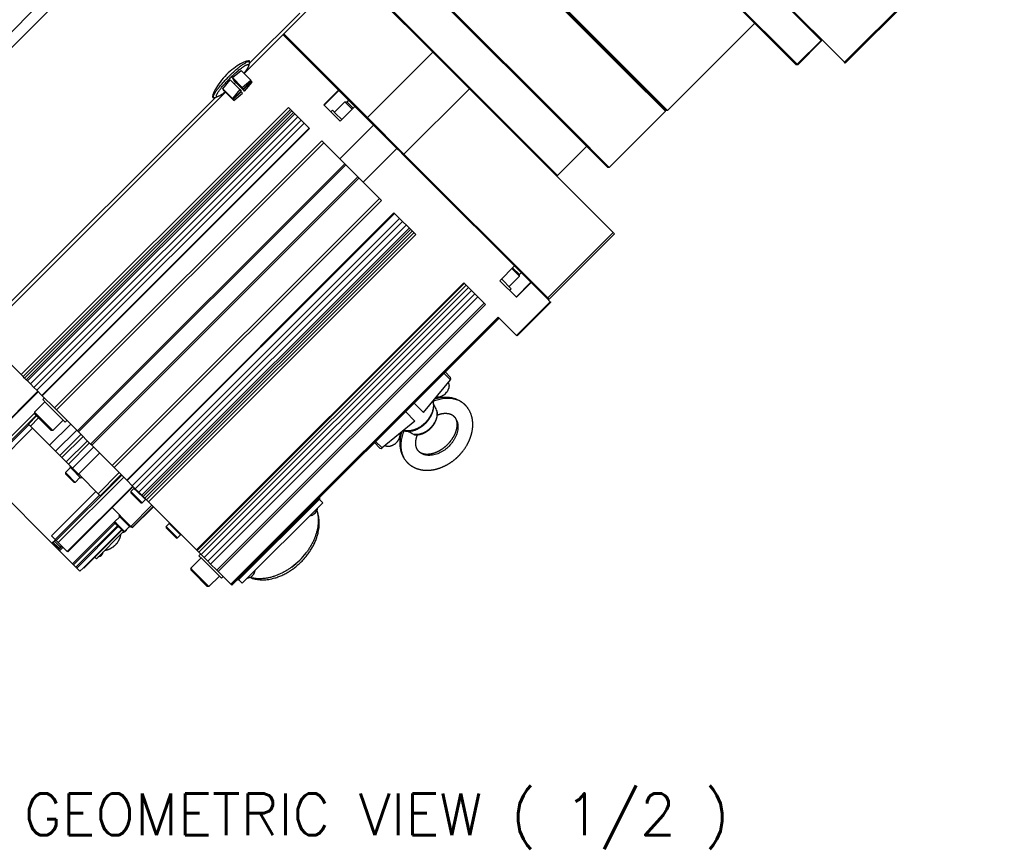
# Model space of a CAD drawing. Header units: inches. Extents: x 0 to 2382, y 0 to 1682.
# Tile 16 of 18: x 1821 to 2068, y 1187 to 1395. Entities that reach past the tile are written whole.
import ezdxf

# ---------------------------------------------------------------- set-up
doc = ezdxf.new("R2010")
doc.units = ezdxf.units.IN
doc.layers.add('ATA-TEXT', color=7, linetype='Continuous')
doc.layers.add('Layer0000', color=7, linetype='Continuous', lineweight=25)
doc.styles.add('STANDARData_A2', font='simplex.shx')

msp = doc.modelspace()

# ---------------------------------------------------------------- linework, layer by layer
at = {"layer": 'Layer0000', "color": 7, "linetype": 'Continuous', "lineweight": 25}
for p, q in [((1747.6216607, 1320.4276544), (1877.7293084, 1450.5353021)), ((1749.6216607, 1318.4276544), (1879.7293084, 1448.5353021)), ((1927.504065, 1427.6306033), (1973.8219307, 1381.3127377)), ((1927.8576183, 1427.6306033), (1983.5005644, 1371.9876572)), ((1983.8541179, 1371.9876571), (1928.2111717, 1427.6306033)), ((2022.4550318, 1389.6017322), (1985.788669, 1426.2680951)), ((1986.1332568, 1426.2770606), (2028.3107916, 1384.0995258)), ((2028.3107916, 1384.0995258), (2068.2623248, 1424.051059)), ((2028.5231236, 1383.8871938), (2068.4746568, 1423.838727)), ((1911.345425, 1415.1514187), (1959.3793247, 1367.1175191)), ((1911.5222017, 1415.3281954), (1959.6797951, 1367.1706021)), ((1924.8440539, 1386.662126), (1903.8500931, 1407.6560868)), ((1948.3499647, 1363.5097807), (1904.0268758, 1407.8328695)), ((2016.4446242, 1383.5913246), (1996.3962646, 1403.6396843)), ((2016.0963627, 1383.5860327), (1998.4887005, 1401.193695)), ((1877.4452435, 1381.2512372), (1893.9803647, 1397.7863584)), ((1878.7358563, 1383.8121422), (1891.4194597, 1396.4957456)), ((2005.774428, 1393.9079675), (1983.8541178, 1371.9876572)), ((1908.3100889, 1369.9620723), (1887.2330838, 1391.0390774)), ((1908.4038213, 1370.2218933), (1887.4098605, 1391.2158541)), ((2016.4446242, 1383.5913246), (2022.4550318, 1389.6017322)), ((2022.5682141, 1389.48855), (2016.5578065, 1383.4781423)), ((2022.4550318, 1389.6017322), (2022.4603237, 1389.9499938)), ((2022.5682141, 1389.4885499), (2022.4550318, 1389.6017322)), ((2022.5682141, 1389.4885502), (2022.5682141, 1389.842104)), ((1924.8440539, 1386.662126), (1908.4038213, 1370.2218933)), ((1934.0490038, 1377.4571761), (1924.8440539, 1386.662126)), ((1878.4929102, 1384.5057443), (1878.7393919, 1384.2592627)), ((1878.7598231, 1383.8943091), (1878.5487193, 1383.17057)), ((2016.0963627, 1383.5860327), (2016.4446242, 1383.5913246)), ((2016.2042531, 1383.4781423), (2016.0963627, 1383.5860327)), ((2016.5578058, 1383.4781423), (2016.2042529, 1383.4781423)), ((2016.5578065, 1383.4781423), (2016.4446242, 1383.5913246)), ((2028.5231236, 1383.8871938), (2028.3107916, 1384.0995258)), ((1874.5001913, 1380.2416497), (1876.6694357, 1382.0270451)), ((1879.1138396, 1379.5826412), (1876.6694357, 1382.0270451)), ((1973.8219307, 1381.3127377), (1983.3237879, 1371.8108805)), ((1872.0527411, 1377.4559804), (1873.9319827, 1379.6790572)), ((1873.9319827, 1379.6790572), (1876.3763867, 1377.2346532)), ((1876.9445952, 1377.7972458), (1874.5001913, 1380.2416497)), ((1874.7752961, 1379.8264529), (1874.5001913, 1380.2416497)), ((1874.7752961, 1379.8264529), (1877.2197, 1377.382049)), ((1874.8457942, 1379.7200548), (1874.8638333, 1379.7379157)), ((1877.2901982, 1377.2756509), (1874.8457942, 1379.7200548)), ((1875.120899, 1379.3048581), (1874.8457942, 1379.7200548)), ((1875.0254442, 1378.7388461), (1874.9483235, 1378.6627164)), ((1875.120899, 1379.3048581), (1877.5653029, 1376.8604541)), ((1876.9445952, 1377.7972458), (1879.1138396, 1379.5826412)), ((1877.2197, 1377.382049), (1879.243943, 1379.386285)), ((1877.2901982, 1377.2756509), (1879.3144411, 1379.279887)), ((1877.5653029, 1376.8604541), (1879.4445445, 1379.0835308)), ((1879.243943, 1379.386285), (1879.1138396, 1379.5826412)), ((1879.3144411, 1379.279887), (1879.2259039, 1379.3684242)), ((1879.4445445, 1379.0835308), (1879.3144411, 1379.279887)), ((1781.7681073, 1285.574101), (1872.7671612, 1376.5731549)), ((1874.4971451, 1375.0115765), (1872.0527411, 1377.4559804)), ((1872.1828445, 1377.2596243), (1872.0527411, 1377.4559804)), ((1874.6272484, 1374.8152204), (1872.1828445, 1377.2596243)), ((1872.2533427, 1377.1532262), (1872.2713818, 1377.171087)), ((1872.2533427, 1377.1532262), (1874.6977466, 1374.7088223)), ((1872.3834461, 1376.9568701), (1872.2533427, 1377.1532262)), ((1872.3834461, 1376.9568701), (1874.82785, 1374.5124662)), ((1876.3763867, 1377.2346532), (1874.4971451, 1375.0115765)), ((1874.6272484, 1374.8152204), (1876.6514914, 1376.8194564)), ((1874.6977466, 1374.7088223), (1876.7219896, 1376.7130583)), ((1874.82785, 1374.5124662), (1876.9970944, 1376.2978615)), ((1876.3763867, 1377.2346532), (1876.6514914, 1376.8194564)), ((1876.6334523, 1376.8015956), (1876.7219896, 1376.7130583)), ((1876.7219896, 1376.7130583), (1876.9970944, 1376.2978615)), ((1877.2197, 1377.382049), (1876.9445952, 1377.7972458)), ((1877.5653029, 1376.8604541), (1877.2901982, 1377.2756509)), ((1901.168477, 1377.1036842), (1897.4561664, 1373.3913736)), ((1901.2293207, 1377.0428405), (1897.5170101, 1373.3305299)), ((1917.6087711, 1361.0169435), (1934.0490038, 1377.4571761)), ((1970.2137565, 1341.2924234), (1934.0490038, 1377.4571761)), ((1770.5263594, 1275.6026454), (1870.2062562, 1375.2825422)), ((1869.5127168, 1375.5254256), (1869.7591357, 1375.2790066)), ((1870.1240894, 1375.2585754), (1870.8478285, 1375.4696792)), ((1874.4971451, 1375.0115765), (1874.6272484, 1374.8152204)), ((1874.6977466, 1374.7088223), (1874.82785, 1374.5124662)), ((1897.4561664, 1373.3913736), (1901.5587115, 1369.2888285)), ((1902.7669181, 1374.1440625), (1900.1594619, 1371.5366063)), ((1903.4232088, 1373.4877718), (1902.7669181, 1374.1440625)), ((1902.7669182, 1374.1440625), (1903.2088698, 1374.1440625)), ((1903.8020457, 1373.5508767), (1903.2088599, 1374.1440625)), ((1903.7046595, 1374.5675017), (1903.2450401, 1374.1078823)), ((1904.5904318, 1372.3205489), (1903.4232088, 1373.4877718)), ((1904.8114026, 1372.5415197), (1903.8020457, 1373.5508767)), ((1821.3746392, 1305.5766708), (1888.5497835, 1372.751815)), ((1889.0497564, 1372.251842), (1821.8746122, 1305.0766978)), ((1889.4460126, 1371.8555858), (1822.2708684, 1304.6804416)), ((1889.863015, 1371.4385835), (1822.6878708, 1304.2634393)), ((1890.1740659, 1371.1275326), (1822.9989217, 1303.9523884)), ((1888.5497835, 1372.751815), (1893.8877478, 1367.4138507)), ((1899.6291318, 1372.0669364), (1899.2048677, 1371.6426723)), ((1900.4368742, 1371.2591939), (1899.6291318, 1372.0669364)), ((1901.9829755, 1369.7130926), (1900.4368742, 1371.2591939)), ((1901.5587115, 1369.2888285), (1905.2710221, 1373.0011391)), ((1983.3237879, 1371.8108805), (1969.1816523, 1357.6687449)), ((1983.3237879, 1371.8108806), (1983.3237879, 1372.164434)), ((1983.8541179, 1371.9876572), (1983.5005643, 1371.9876572)), ((1890.9077303, 1370.3938681), (1823.7325861, 1303.2187239)), ((1891.7820839, 1369.5195146), (1824.6069397, 1302.3443703)), ((1892.5157484, 1368.7858501), (1825.3406041, 1301.6107059)), ((1908.3100889, 1369.9620723), (1908.4038213, 1370.2218933)), ((1909.1915773, 1369.0805839), (1908.3100889, 1369.9620723)), ((1917.6087711, 1361.0169435), (1908.4038213, 1370.2218933)), ((1909.1915773, 1369.0805839), (1909.984057, 1368.2881042)), ((1893.78678, 1367.5148185), (1826.6116358, 1300.3396742)), ((1893.8877478, 1367.4138507), (1826.7126036, 1300.2387064)), ((1901.4987756, 1359.8028228), (1909.984057, 1368.2881042)), ((1909.984057, 1368.2881042), (1915.812254, 1362.4599072)), ((1959.3793247, 1367.1175191), (1968.8280989, 1357.6687449)), ((1959.6797951, 1367.1706021), (1969.1816523, 1357.6687449)), ((1829.7858105, 1297.1654996), (1896.9609547, 1364.3406438)), ((1897.4609277, 1363.8406708), (1830.2857834, 1296.6655266)), ((1896.9609547, 1364.3406438), (1901.4987756, 1359.8028228)), ((1956.2062489, 1355.6534966), (1948.3499647, 1363.5097807)), ((1915.812254, 1362.4599072), (1907.3269726, 1353.9746259)), ((1915.812254, 1362.4599072), (1916.637041, 1361.6351202)), ((1917.352458, 1360.9197032), (1916.637041, 1361.6351202)), ((1917.352458, 1360.9197032), (1917.6087711, 1361.0169435)), ((1953.7735238, 1324.8521907), (1917.6087711, 1361.0169435)), ((1963.524798, 1362.9720457), (1956.2062489, 1355.6534966)), ((1902.7298814, 1358.5717171), (1835.5547372, 1291.3965729)), ((1907.3269726, 1353.9746259), (1901.4987756, 1359.8028228)), ((1953.4288962, 1324.843265), (1917.352458, 1360.9197032)), ((1902.9981282, 1358.3034702), (1835.822984, 1291.128326)), ((1969.1816522, 1357.6687449), (1968.8280988, 1357.6687449)), ((1906.0335498, 1355.2680487), (1838.8584056, 1288.0929045)), ((1906.2996522, 1355.0019463), (1839.1245079, 1287.8268021)), ((1911.960144, 1349.3414544), (1907.3269726, 1353.9746259)), ((1956.2062489, 1355.6534966), (1955.8526894, 1355.6534905)), ((1911.460171, 1349.8414274), (1844.2850268, 1282.6662832)), ((1844.7849998, 1282.1663102), (1911.960144, 1349.3414544)), ((1915.0979263, 1346.2036721), (1847.9227821, 1279.0285279)), ((1915.2040923, 1346.0975061), (1848.0289481, 1278.9223619)), ((1920.5480541, 1340.7535444), (1915.0979263, 1346.2036721)), ((1916.5119225, 1344.789676), (1849.3367783, 1277.6145318)), ((1917.2524913, 1344.0491072), (1850.077347, 1276.873963)), ((1918.1537288, 1343.1478697), (1850.9785846, 1275.9727254)), ((1918.8942976, 1342.4073009), (1851.7191534, 1275.2321567)), ((1919.2442657, 1342.0573327), (1852.0691215, 1274.8821885)), ((1919.6599798, 1341.6416186), (1852.4848356, 1274.4664744)), ((1920.0480811, 1341.2535174), (1852.8729369, 1274.0783732)), ((1970.2137565, 1341.2924234), (1953.7735238, 1324.8521907)), ((1970.5251551, 1340.9810248), (1970.2137565, 1341.2924234)), ((1853.3729098, 1273.5784002), (1920.5480541, 1340.7535444)), ((1954.0849224, 1324.5407922), (1970.5251551, 1340.9810248)), ((1945.3777088, 1332.8944524), (1941.6653982, 1329.1821418)), ((1946.6157163, 1330.2952643), (1944.6971185, 1332.2138621)), ((1946.6157163, 1330.7372061), (1944.9180894, 1332.434833)), ((1941.6653982, 1329.1821418), (1945.8541475, 1324.9933925)), ((1944.5385902, 1327.157478), (1942.0896623, 1329.6064059)), ((1946.6157163, 1330.2952643), (1944.0082601, 1327.6878081)), ((1949.5064371, 1328.7657241), (1945.7941265, 1325.0534135)), ((1947.0820407, 1331.1901205), (1946.6157163, 1330.7237962)), ((1946.6157163, 1330.2952644), (1946.6157163, 1330.7372061)), ((1932.6721623, 1328.6294361), (1865.4970181, 1261.4542919)), ((1932.7783283, 1328.5232701), (1865.6031841, 1261.3481259)), ((1933.231504, 1328.0700945), (1866.0563598, 1260.8949503)), ((1933.8140353, 1327.4875631), (1866.6388911, 1260.3124189)), ((1934.5546041, 1326.7469943), (1867.3794599, 1259.5718501)), ((1938.1222901, 1323.1793084), (1932.6721623, 1328.6294361)), ((1944.5385902, 1327.157478), (1944.1143261, 1326.7332139)), ((1945.8541475, 1324.9933925), (1949.5664581, 1328.7057031)), ((1935.4558417, 1325.8457568), (1868.2806975, 1258.6706126)), ((1936.1964105, 1325.105188), (1869.0212662, 1257.9300438)), ((1954.3785252, 1323.893636), (1945.8932438, 1315.4083546)), ((1953.4288962, 1324.843265), (1953.7735238, 1324.8521907)), ((1953.5102322, 1324.761929), (1953.4288962, 1324.843265)), ((1953.5102322, 1324.761929), (1954.3785252, 1323.893636)), ((1954.0849224, 1324.5407922), (1953.7313689, 1324.5407922)), ((1954.0849224, 1324.5407922), (1953.7735238, 1324.8521907)), ((1954.3785252, 1323.893636), (1954.5142694, 1323.7578918)), ((1937.7798508, 1323.5217476), (1870.6047066, 1256.3466034)), ((1870.9471459, 1256.0041642), (1938.1222901, 1323.1793084)), ((1946.028988, 1315.2726105), (1954.5142694, 1323.7578918)), ((1941.2600724, 1320.0415261), (1874.0849282, 1252.8663819)), ((1941.3662384, 1319.9353601), (1874.1910942, 1252.7602159)), ((1941.4108202, 1319.8907783), (1874.235676, 1252.715634)), ((1941.5169862, 1319.7846123), (1874.341842, 1252.609468)), ((1945.8932438, 1315.4083546), (1941.2600724, 1320.0415261)), ((1821.3746392, 1305.5766708), (1811.5726582, 1315.3786519)), ((1946.028988, 1315.2726105), (1945.8932438, 1315.4083546)), ((1821.8746122, 1305.0766978), (1821.3746392, 1305.5766708)), ((1822.2708684, 1304.6804416), (1821.8746122, 1305.0766978)), ((1822.6878708, 1304.2634393), (1822.2708684, 1304.6804416)), ((1822.9989217, 1303.9523884), (1822.6878708, 1304.2634393)), ((1922.5322177, 1296.0240053), (1929.2825517, 1304.2746494)), ((1929.2825517, 1304.2746494), (1927.6447875, 1305.9124136)), ((1929.34118, 1304.8230744), (1927.9483142, 1306.2159402)), ((1823.7325861, 1303.2187239), (1822.9989217, 1303.9523884)), ((1824.6069397, 1302.3443703), (1823.7325861, 1303.2187239)), ((1825.3406041, 1301.6107059), (1824.6069397, 1302.3443703)), ((1826.6116358, 1300.3396742), (1825.3406041, 1301.6107059)), ((1809.1492497, 1284.921595), (1825.5894824, 1301.3618276)), ((1809.2502175, 1284.8206272), (1825.6904502, 1301.2608598)), ((1826.7126036, 1300.2387064), (1826.6116358, 1300.3396742)), ((1829.7858105, 1297.1654996), (1826.7126036, 1300.2387064)), ((1827.2567527, 1299.6945573), (1826.8324887, 1299.2702932)), ((1827.6402311, 1298.4625508), (1826.8324887, 1299.2702932)), ((1927.6233964, 1300.4377043), (1927.6642239, 1300.4682416)), ((1928.3369822, 1301.1512902), (1928.3064449, 1301.1104626)), ((1827.3628187, 1298.7399631), (1824.7553625, 1296.1325069)), ((1832.4893429, 1293.613439), (1827.6402311, 1298.4625508)), ((1830.2857834, 1296.6655266), (1829.7858105, 1297.1654996)), ((1835.5547372, 1291.3965729), (1830.2857834, 1296.6655266)), ((1922.5322177, 1296.0240053), (1920.1442985, 1298.4119245)), ((1811.476704, 1282.5941407), (1824.7553625, 1295.8727991)), ((1811.976677, 1282.0941677), (1825.1642185, 1295.2817092)), ((1823.2399016, 1293.1048067), (1825.2905113, 1295.1554164)), ((1823.7398746, 1292.6048337), (1825.7904842, 1294.6554434)), ((1825.4116532, 1295.4762162), (1824.7553625, 1296.1325069)), ((1824.7553625, 1296.1325067), (1824.7553625, 1295.6905651)), ((1824.7553625, 1295.6905651), (1825.3485483, 1295.0973793)), ((1825.3485483, 1295.0973793), (1828.9096148, 1291.5363128)), ((1829.3515566, 1291.5363128), (1825.4116532, 1295.4762162)), ((1831.9590128, 1294.1437691), (1829.3515566, 1291.5363128)), ((1917.9883933, 1296.2560194), (1920.3763125, 1293.8681002)), ((1823.3739828, 1292.9707255), (1812.237051, 1281.8337937)), ((1824.2765759, 1292.0681324), (1813.1396441, 1280.9312006)), ((1823.7398746, 1292.6048337), (1823.2399016, 1293.1048067)), ((1828.5639287, 1287.7807796), (1823.7398746, 1292.6048337)), ((1828.5639287, 1287.7807796), (1833.8672295, 1293.0840805)), ((1832.913607, 1294.037703), (1832.4893429, 1293.613439)), ((1920.3763125, 1293.8681002), (1912.1256684, 1287.1177662)), ((1829.3515565, 1291.5363128), (1828.9096148, 1291.5363128)), ((1830.0638476, 1286.2808607), (1835.3671485, 1291.5841616)), ((1831.1233419, 1285.2213665), (1836.4266427, 1290.5246673)), ((1831.650796, 1284.6939123), (1836.9540968, 1289.9972132)), ((1835.822984, 1291.128326), (1835.5547372, 1291.3965729)), ((1838.8584056, 1288.0929045), (1835.822984, 1291.128326)), ((1830.0638476, 1286.2808607), (1828.5639287, 1287.7807796)), ((1832.7527707, 1283.5919376), (1838.0560716, 1288.8952385)), ((1833.275928, 1283.0687803), (1838.5792289, 1288.3720812)), ((1834.3136179, 1282.0310904), (1839.6169188, 1287.3343913)), ((1839.1245079, 1287.8268021), (1838.8584056, 1288.0929045)), ((1844.2850268, 1282.6662832), (1839.1245079, 1287.8268021)), ((1911.5772434, 1287.0591379), (1910.1843776, 1288.4520037)), ((1912.1256684, 1287.1177662), (1910.4879043, 1288.7555303)), ((1915.2490277, 1288.0633357), (1915.2898553, 1288.0938729)), ((1915.9626135, 1288.7769215), (1915.9320763, 1288.7360939)), ((1831.1233419, 1285.2213665), (1830.0638476, 1286.2808607)), ((1831.650796, 1284.6939123), (1831.1233419, 1285.2213665)), ((1832.7527707, 1283.5919376), (1831.650796, 1284.6939123)), ((1835.8135368, 1280.5311715), (1841.1168377, 1285.8344723)), ((1833.7886521, 1282.2025028), (1832.5158599, 1280.9297106)), ((1833.275928, 1283.0687803), (1832.7527707, 1283.5919376)), ((1834.3136179, 1282.0310904), (1833.275928, 1283.0687803)), ((1833.7886521, 1282.5560562), (1833.6118754, 1282.3792795)), ((1834.0157466, 1281.9754083), (1833.6118754, 1282.3792795)), ((1836.4403025, 1279.5508524), (1834.0157466, 1281.9754083)), ((1835.8135368, 1280.5311715), (1834.3136179, 1282.0310904)), ((1844.7849998, 1282.1663102), (1844.2850268, 1282.6662832)), ((1847.9227821, 1279.0285279), (1844.7849998, 1282.1663102)), ((1829.1452733, 1263.1578044), (1811.3113388, 1280.9917389)), ((1830.2256907, 1263.845154), (1846.6659234, 1280.2853867)), ((1830.7256637, 1263.345181), (1847.1658963, 1279.7854137)), ((1832.8692472, 1280.5763233), (1832.5158599, 1280.9297106)), ((1832.5158599, 1280.9297051), (1832.5158599, 1280.6468625)), ((1832.5158599, 1280.6468679), (1832.8288601, 1280.3338677)), ((1832.8288601, 1280.3338677), (1834.7078909, 1278.4548369)), ((1834.9907336, 1278.4548369), (1832.8692472, 1280.5763233)), ((1836.2635258, 1279.7276291), (1834.9907336, 1278.4548369)), ((1836.1924152, 1280.1522931), (1835.8135368, 1280.5311715)), ((1840.7389558, 1275.6057525), (1836.1924152, 1280.1522931)), ((1836.6170792, 1279.7276291), (1836.4403025, 1279.5508524)), ((1840.7389558, 1275.6057525), (1846.0422567, 1280.9090533)), ((1841.2389288, 1275.1057795), (1846.5422297, 1280.4090804)), ((1832.998934, 1261.0719107), (1849.4391666, 1277.5121434)), ((1833.1051, 1260.9657447), (1849.5453327, 1277.4059774)), ((1834.9907276, 1278.4548369), (1834.7078855, 1278.4548369)), ((1848.0289481, 1278.9223619), (1847.9227821, 1279.0285279)), ((1849.3367783, 1277.6145318), (1848.0289481, 1278.9223619)), ((1849.7687821, 1276.9740982), (1848.9996913, 1276.1776814)), ((1850.077347, 1276.873963), (1849.3367783, 1277.6145318)), ((1850.177421, 1276.5654592), (1849.7687821, 1276.9740982)), ((1850.9785846, 1275.9727254), (1850.077347, 1276.873963)), ((1840.2067161, 1276.1379922), (1829.0697843, 1265.0010604)), ((1829.9706752, 1264.1001695), (1841.107607, 1275.2371013)), ((1841.2389288, 1275.1057795), (1840.7389558, 1275.6057525)), ((1849.4044284, 1275.7729444), (1848.9996913, 1276.1776814)), ((1849.002755, 1275.8272347), (1851.4837353, 1273.3462544)), ((1851.834182, 1273.3431907), (1849.4044284, 1275.7729444)), ((1852.6305988, 1274.1122814), (1850.177421, 1276.5654592)), ((1851.7191534, 1275.2321567), (1850.9785846, 1275.9727254)), ((1852.0691215, 1274.8821885), (1851.7191534, 1275.2321567)), ((1852.4848356, 1274.4664744), (1852.0691215, 1274.8821885)), ((1852.8729369, 1274.0783732), (1852.4848356, 1274.4664744)), ((1875.9321284, 1253.8476088), (1896.438225, 1274.3537054)), ((1896.438225, 1274.3537054), (1896.2579226, 1274.5255487)), ((1896.2621522, 1274.5297783), (1896.438225, 1274.3537054)), ((1848.5691091, 1267.7755992), (1844.2420318, 1272.1026765)), ((1848.9479875, 1267.3967208), (1854.2512883, 1272.7000217)), ((1849.2664855, 1267.0782228), (1854.5697864, 1272.3815237)), ((1849.3262648, 1267.0184435), (1854.6295657, 1272.3217444)), ((1852.6305988, 1274.1122814), (1851.834182, 1273.3431907)), ((1853.3729098, 1273.5784002), (1852.8729369, 1274.0783732)), ((1865.4970181, 1261.4542919), (1853.3729098, 1273.5784002)), ((1876.9849371, 1253.0776427), (1897.2081911, 1273.3008967)), ((1897.2081911, 1273.3008967), (1896.2968037, 1274.2122841)), ((1846.165346, 1269.8258089), (1844.8925538, 1268.5530167)), ((1846.165346, 1270.1793623), (1845.9885693, 1270.0025856)), ((1846.3924405, 1269.5987144), (1845.9885693, 1270.0025856)), ((1848.8169964, 1267.1741585), (1846.3924405, 1269.5987144)), ((1894.9933958, 1270.5083774), (1895.0219725, 1270.5297515)), ((1895.4929046, 1271.0078863), (1895.4715305, 1270.9793095)), ((1844.8925538, 1268.5034444), (1834.3460936, 1257.9569842)), ((1844.9875921, 1268.1751357), (1834.557767, 1257.7453107)), ((1845.6039456, 1267.5587822), (1835.1741206, 1257.1289571)), ((1845.8162776, 1267.3464502), (1835.3864526, 1256.9166251)), ((1845.2459411, 1268.1996294), (1844.8925538, 1268.5530167)), ((1844.8925538, 1268.5530112), (1844.8925538, 1268.2701686)), ((1844.8925538, 1268.270174), (1845.205554, 1267.9571738)), ((1845.205554, 1267.9571738), (1847.0845848, 1266.078143)), ((1847.3674275, 1266.078143), (1845.2459411, 1268.1996294)), ((1848.6402197, 1267.3509352), (1847.3674275, 1266.078143)), ((1848.9479875, 1267.3967208), (1848.5691091, 1267.7755992)), ((1848.9937731, 1267.3509352), (1848.8169964, 1267.1741585)), ((1849.2664855, 1267.0782228), (1848.9479875, 1267.3967208)), ((1849.3262648, 1267.0184435), (1849.2664854, 1267.0782229)), ((1858.6092777, 1268.1336025), (1857.8401869, 1267.3371858)), ((1858.244924, 1266.9324487), (1857.840187, 1267.3371858)), ((1857.8432506, 1266.9867391), (1860.324231, 1264.5057587)), ((1860.6746777, 1264.502695), (1858.244924, 1266.9324487)), ((1859.0179166, 1267.7249636), (1858.6092777, 1268.1336025)), ((1861.4710944, 1265.2717858), (1859.0179166, 1267.7249636)), ((1829.9706752, 1264.1001695), (1829.0697843, 1265.0010604)), ((1846.6107, 1266.5520278), (1837.0647584, 1257.0060863)), ((1846.716866, 1266.4458618), (1837.1709244, 1256.8999203)), ((1840.3143434, 1259.2719342), (1847.1205521, 1266.078143)), ((1847.3674214, 1266.078143), (1847.0845794, 1266.078143)), ((1861.4710944, 1265.2717858), (1860.6746777, 1264.502695)), ((1830.0291568, 1264.0416879), (1829.1452733, 1263.1578044)), ((1829.1452733, 1263.1578044), (1829.2110221, 1263.0920557)), ((1830.0949055, 1263.9759392), (1829.2110221, 1263.0920557)), ((1829.2110225, 1263.0920553), (1830.6242284, 1261.6788493)), ((1829.4867553, 1263.3677889), (1830.5638496, 1262.2906946)), ((1831.0496388, 1262.4221104), (1829.7953578, 1263.6763915)), ((1830.2256907, 1263.845154), (1829.9706752, 1264.1001695)), ((1830.7256637, 1263.345181), (1830.2256907, 1263.845154)), ((1830.5638456, 1262.2906986), (1830.7718914, 1262.0826528)), ((1830.9683619, 1262.0229828), (1830.6242284, 1261.6788493)), ((1832.998934, 1261.0719107), (1830.7256637, 1263.345181)), ((1831.686228, 1262.3846167), (1830.8023445, 1261.5007333)), ((1831.3337258, 1262.1380235), (1831.0496388, 1262.4221104)), ((1831.0638592, 1261.2392185), (1831.9477427, 1262.123102)), ((1831.6594803, 1262.4113639), (1831.3337255, 1262.1380232)), ((1830.6242284, 1261.6788493), (1830.8023445, 1261.5007333)), ((1830.8023445, 1261.5007333), (1831.0638592, 1261.2392185)), ((1834.3460936, 1257.9569842), (1831.0638592, 1261.2392185)), ((1833.1051, 1260.9657447), (1832.998934, 1261.0719107)), ((1839.9286409, 1259.6576367), (1840.3143434, 1259.2719342)), ((1866.6154229, 1259.487359), (1864.0079666, 1256.8799028)), ((1865.6031841, 1261.3481259), (1865.4970181, 1261.4542919)), ((1866.0563598, 1260.8949503), (1865.6031844, 1261.3481256)), ((1866.6388911, 1260.3124189), (1866.0563598, 1260.8949503)), ((1866.5093569, 1260.4419532), (1866.0850928, 1260.0176891)), ((1866.8928352, 1259.2099467), (1866.0850928, 1260.0176891)), ((1867.3794599, 1259.5718501), (1866.6388911, 1260.3124189)), ((1868.2806975, 1258.6706126), (1867.3794599, 1259.5718501)), ((1893.0772099, 1260.83364), (1893.0305531, 1260.7712609)), ((1834.557767, 1257.7453107), (1834.3460936, 1257.9569842)), ((1835.1741206, 1257.1289571), (1834.557767, 1257.7453107)), ((1835.3864526, 1256.9166251), (1835.1741206, 1257.1289571)), ((1837.0647584, 1257.0060863), (1836.180875, 1256.1222028)), ((1837.1709244, 1256.8999203), (1837.0647584, 1257.0060863)), ((1871.741947, 1254.3608349), (1866.8928352, 1259.2099467)), ((1869.0212662, 1257.9300438), (1868.2806975, 1258.6706126)), ((1870.6047066, 1256.3466034), (1869.0212662, 1257.9300438)), ((1889.4521938, 1257.2086239), (1889.5145729, 1257.2552807)), ((1836.180875, 1256.1222028), (1835.3864526, 1256.9166251)), ((1864.6642573, 1256.2236121), (1864.0079666, 1256.8799028)), ((1864.0079666, 1256.8799026), (1864.0079666, 1256.437961)), ((1864.0079666, 1256.437961), (1864.6011524, 1255.8447752)), ((1864.6011524, 1255.8447752), (1868.162219, 1252.2837087)), ((1868.6041607, 1252.2837087), (1864.6642573, 1256.2236121)), ((1871.2116169, 1254.8911649), (1868.6041607, 1252.2837087)), ((1870.9471459, 1256.0041642), (1870.6047066, 1256.3466034)), ((1874.0849282, 1252.8663819), (1870.9471459, 1256.0041642)), ((1872.1662111, 1254.7850989), (1871.741947, 1254.3608349)), ((1879.2779476, 1254.7929292), (1879.3065243, 1254.8143033)), ((1879.7774564, 1255.292438), (1879.7560823, 1255.2638613)), ((1868.6041607, 1252.2837087), (1868.1622189, 1252.2837087)), ((1874.1910942, 1252.7602159), (1874.0849282, 1252.8663819)), ((1874.235676, 1252.715634), (1874.1910942, 1252.7602159)), ((1874.341842, 1252.609468), (1874.235676, 1252.715634)), ((1875.7560556, 1254.0236816), (1875.9321284, 1253.8476088)), ((1875.7602851, 1254.0279112), (1875.9321284, 1253.8476088)), ((1876.0735497, 1253.9890301), (1876.9849371, 1253.0776427))]:
    msp.add_line(p, q, dxfattribs=at)
for centre, radius, start, end in [((1878.4231184, 1384.0585081), 0.3746082, 334.003212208, 32.405347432), ((1878.5708253, 1384.2895016), 0.2508243, 329.86430057, 36.139345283), ((1849.5726372, 1404.4457407), 36.175818, 314.715439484, 315.456239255), ((1869.7288912, 1375.4475638), 0.2508134, 233.860397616, 300.136460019), ((1869.9598959, 1375.5953792), 0.3746949, 237.602061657, 295.989378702), ((1928.9961152, 1304.5826166), 0.4205825, 312.925518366, 34.870643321), ((1925.4943753, 1303.2803112), 3.5514989, 306.832029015, 323.167970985), ((1925.7481014, 1303.0265851), 3.196349, 306.832029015, 323.167970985), ((1925.6055224, 1296.1751302), 0.3285394, 9.81008163, 30.28851584), ((1920.2251787, 1290.7947736), 0.3285159, 239.710907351, 260.19013605), ((1911.8177012, 1287.4042027), 0.4205825, 235.129356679, 317.074481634), ((1913.1200066, 1290.9059425), 3.5514989, 306.832029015, 323.167970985), ((1913.3737327, 1290.6522164), 3.196349, 306.832029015, 323.167970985), ((1849.6608811, 1277.0782969), 0.15, 315.999983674, 44.999936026), ((1849.1795263, 1276.0040168), 0.25, 136.000022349, 225.000522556), ((1851.6605175, 1273.5230256), 0.25, 225.001115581, 313.999939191), ((1852.7347976, 1274.0043804), 0.15, 45.00125551, 133.999957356), ((1893.919121, 1272.2333561), 1.9946355, 322.092937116, 353.043638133), ((1893.767926, 1272.082161), 1.9946355, 276.956361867, 307.907062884), ((1893.5030803, 1272.4982017), 2.4860492, 306.832029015, 323.167970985), ((1893.6806886, 1272.3205934), 2.2374443, 306.832029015, 323.167970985), ((1858.0200219, 1267.1635212), 0.25, 136.000022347, 225.000522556), ((1858.5013767, 1268.2378013), 0.15, 315.999983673, 44.999936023), ((1846.5734524, 1267.3948548), 1.6052499, 280.185251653, 336.604123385), ((1846.4229958, 1267.4552905), 1.6250615, 289.522988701, 302.065326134), ((1860.5010131, 1264.68253), 0.25, 225.00111558, 313.999939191), ((1861.5752932, 1265.1638848), 0.15, 45.001255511, 133.999957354), ((1832.4549757, 1265.1514029), 3.5, 211.153198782, 241.260151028), ((1831.012332, 1262.5210457), 0.5, 241.256608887, 309.999805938), ((1840.47937, 1261.2777122), 1.589223, 279.986958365, 350.013041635), ((1840.2333173, 1261.5237781), 1.8154253, 290.31960318, 339.68039682), ((1878.6367669, 1271.6490669), 18.0416145, 306.832029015, 323.167970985), ((1879.0244604, 1271.2613734), 17.4989454, 306.832029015, 323.167970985), ((1878.0524777, 1256.3667128), 1.9946355, 276.956361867, 307.907062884), ((1877.7876321, 1256.7827535), 2.4860492, 306.832029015, 323.167970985), ((1877.9652404, 1256.6051452), 2.2374443, 306.832029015, 323.167970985), ((1878.2036728, 1256.5179079), 1.9946355, 322.092937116, 353.043638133)]:
    msp.add_arc(centre, radius, start, end, dxfattribs=at)
for points, degree, knots in [([(1878.7733873, 1384.4374255), (1878.5754097, 1384.6350577), (1877.738912, 1384.4085631), (1875.4699886, 1383.1250963), (1874.185647, 1382.1701272), (1871.8018664, 1379.7863465), (1870.8208752, 1378.4484988), (1869.5938936, 1376.2195625), (1869.3905316, 1375.4357861), (1869.5809728, 1375.2450113)], 3, [1.8191630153, 1.8191630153, 1.8191630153, 1.8191630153, 2.7769309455, 2.7769309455, 3.6560875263, 3.6560875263, 4.5701526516, 4.5701526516, 5.4952998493, 5.4952998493, 5.4952998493, 5.4952998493]), ([(1932.9821146, 1297.9138922), (1932.688389, 1298.207568), (1931.5943073, 1299.0411558), (1930.0220896, 1299.6251165), (1928.2884875, 1299.8995235), (1926.2574911, 1299.7000846), (1925.3014119, 1299.4086728)], 2, [0, 0, 0, 0.03172431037, 0.10452373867, 0.15734507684, 0.23346941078, 0.30123050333, 0.30123050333, 0.30123050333]), ([(1917.4822946, 1291.500335), (1917.8209586, 1291.3915212), (1918.5892655, 1291.3025369), (1919.5874606, 1291.3786457), (1920.7165167, 1291.729715), (1921.6909088, 1292.2402923), (1922.7283012, 1292.9881147), (1923.6383457, 1293.9668714), (1924.1991937, 1294.7840422), (1924.629866, 1295.6060064), (1925.0462762, 1296.8247329), (1925.1031652, 1298.2827374), (1924.8999811, 1298.9180211)], 2, [0.11143676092, 0.11143676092, 0.11143676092, 0.16326089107, 0.21995255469, 0.29704142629, 0.36796838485, 0.4283487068, 0.51640232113, 0.58166654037, 0.63203362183, 0.69254741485, 0.79178652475, 0.88856223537, 0.88856223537, 0.88856223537]), ([(1925.0747654, 1297.9173846), (1925.2517061, 1297.6088442), (1925.4174849, 1297.2579587), (1925.6850157, 1296.7140835), (1925.7874834, 1296.5141334), (1925.889215, 1296.3408305)], 3, [0.80304155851, 0.80304155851, 0.80304155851, 0.80304155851, 1.02906930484, 1.02906930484, 1.18023354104, 1.18023354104, 1.18023354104, 1.18023354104]), ([(1931.3742181, 1285.1425983), (1932.2934091, 1286.073569), (1933.3931978, 1287.7332035), (1934.0270654, 1288.9671623), (1934.4984202, 1290.2339674), (1934.918687, 1292.0071254), (1934.8933313, 1293.7156347), (1934.6164855, 1295.4012801), (1933.6598175, 1297.2345196), (1932.9821146, 1297.9138922)], 2, [0, 0, 0, 0.1666883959, 0.2573580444, 0.3495278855, 0.439598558, 0.6011248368, 0.6867680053, 0.8533963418, 1, 1, 1]), ([(1920.1692338, 1290.4710558), (1920.6285265, 1290.3910751), (1921.5381056, 1290.4817703), (1922.4060577, 1290.7464181), (1923.4283272, 1291.2781737), (1924.4483444, 1292.1446631), (1925.1709909, 1293.0733684), (1925.7354179, 1294.1413969), (1925.9563552, 1295.1218093), (1925.9942916, 1295.8589584), (1925.9292635, 1296.2310755)], 2, [0.00316620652, 0.00316620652, 0.00316620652, 0.11623388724, 0.21154262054, 0.31240202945, 0.44888752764, 0.57809788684, 0.68364447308, 0.82623994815, 0.90504355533, 0.99683282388, 0.99683282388, 0.99683282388]), ([(1925.9708924, 1295.4103128), (1926.7364286, 1295.7058733), (1927.8318933, 1295.8443025), (1928.5506157, 1295.8222567), (1929.2093572, 1295.6782636), (1929.878326, 1295.3635007), (1930.1536875, 1295.0854651)], 2, [0.67884612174, 0.67884612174, 0.67884612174, 0.765830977, 0.81421561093, 0.86491606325, 0.92046314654, 1, 1, 1]), ([(1930.1536875, 1295.0854651), (1930.4374502, 1294.8041129), (1930.8489648, 1293.9227683), (1930.9203946, 1292.8565464), (1930.8285817, 1292.0821024), (1930.6200454, 1291.2362844), (1930.1875329, 1290.1998832), (1929.555831, 1289.1494963), (1928.86068, 1288.2899667), (1928.5286449, 1287.9537748)], 2, [0, 0, 0, 0.1631956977, 0.3553643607, 0.4655137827, 0.5498352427, 0.6658409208, 0.7869166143, 0.9096477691, 1, 1, 1]), ([(1916.9916455, 1291.0989064), (1916.7385757, 1290.2683812), (1916.4796177, 1288.2105399), (1916.8520548, 1285.9308153), (1917.8087228, 1284.0975758), (1918.4864256, 1283.4182032)], 2, [0.69877654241, 0.69877654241, 0.69877654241, 0.757695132, 0.84420710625, 0.92708341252, 1, 1, 1]), ([(1921.3148527, 1286.2466303), (1921.0310901, 1286.5279825), (1920.6195754, 1287.4093272), (1920.5481456, 1288.4755491), (1920.6399586, 1289.249993), (1920.8277077, 1290.0113309), (1920.9900052, 1290.4294167)], 2, [0, 0, 0, 0.08114502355, 0.17669613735, 0.23146521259, 0.27339197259, 0.32116485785, 0.32116485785, 0.32116485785]), ([(1928.5286449, 1287.9537748), (1928.1590365, 1287.5797295), (1927.2836823, 1286.87032), (1926.392497, 1286.3240712), (1925.4896839, 1285.8974808), (1924.4931794, 1285.5965134), (1923.3335913, 1285.4514634), (1922.3360914, 1285.619953), (1921.5962879, 1285.9629246), (1921.3148527, 1286.2466303)], 2, [0, 0, 0, 0.0995243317, 0.2146408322, 0.3048348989, 0.4189134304, 0.5342466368, 0.7046376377, 0.8385942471, 1, 1, 1]), ([(1918.4864256, 1283.4182032), (1918.8572809, 1283.0474473), (1919.6963226, 1282.4518281), (1921.0721367, 1281.7721378), (1922.8440095, 1281.481046), (1924.735152, 1281.5264963), (1926.5030198, 1282.0110819), (1927.9851393, 1282.6152516), (1929.4155037, 1283.4809623), (1930.7190666, 1284.4795844), (1931.3742181, 1285.1425983)], 2, [0, 0, 0, 0.079646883, 0.1558445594, 0.3099796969, 0.4182498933, 0.578987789, 0.6668595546, 0.7911020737, 0.8822471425, 1, 1, 1])]:
    msp.add_open_spline(points, degree=degree, knots=knots, dxfattribs=at)
for points, weights, knots in [([(1869.7591357, 1375.2790066), (1869.7479887, 1375.2901536), (1869.7391084, 1375.3035561), (1869.179529, 1376.1480909), (1873.6896844, 1380.6136695), (1878.0589268, 1384.9397277), (1878.7393919, 1384.2592627)], [0.987230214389, 0.993469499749, 1, 0.707106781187, 1, 0.713637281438, 0.987230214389], [0.24442586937, 0.24442586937, 0.24442586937, 0.25, 0.25, 0.5, 0.5, 0.74442586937, 0.74442586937, 0.74442586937]), ([(1873.7445798, 1379.9618915), (1876.1033899, 1382.3496459), (1877.641326, 1383.2498431), (1878.7634185, 1383.9066354), (1878.5487195, 1383.1705706)], [1, 0.860073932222, 1, 0.893894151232, 0.948708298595], [0, 0, 0, 0.33333333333, 0.33333333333, 0.58609978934, 0.58609978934, 0.58609978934]), ([(1878.5487195, 1383.1705706), (1878.4854061, 1382.9535099), (1878.2951923, 1382.6254927), (1877.9812797, 1382.0841615), (1877.3738669, 1381.3226138)], [0.948708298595, 0.966179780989, 1, 0.945387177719, 0.93340487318], [0.58609978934, 0.58609978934, 0.58609978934, 0.66666666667, 0.66666666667, 0.79676589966, 0.79676589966, 0.79676589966]), ([(1870.8478278, 1375.469679), (1870.6131097, 1375.4012152), (1870.5246706, 1375.4856621), (1869.9060997, 1376.0763104), (1873.7445798, 1379.9618915)], [0.91428024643, 0.947202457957, 1, 0.719493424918, 1], [0.40588894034, 0.40588894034, 0.40588894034, 0.5, 0.5, 1, 1, 1]), ([(1932.9821146, 1297.9138922), (1932.9600792, 1297.9359277), (1932.937782, 1297.9576998), (1929.9665995, 1300.8589208), (1924.93575, 1298.799771)], [0.996501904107, 0.998240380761, 1, 0.809789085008, 0.866631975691], [0.24849807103, 0.24849807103, 0.24849807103, 0.25, 0.25, 0.41235517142, 0.41235517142, 0.41235517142]), ([(1924.8774701, 1298.8905069), (1925.6433862, 1296.1474522), (1922.9481259, 1293.4521919), (1920.2528657, 1290.7569317), (1917.509811, 1291.5228478)], [0.890426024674, 0.780069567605, 1, 0.780069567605, 0.890426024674], [0.12455526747, 0.12455526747, 0.12455526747, 0.5, 0.5, 0.87544473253, 0.87544473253, 0.87544473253]), ([(1925.889215, 1296.3408305), (1926.287847, 1294.1773073), (1924.2554288, 1292.1448891), (1922.2230105, 1290.1124709), (1920.0594874, 1290.5111028)], [1, 0.846813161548, 1, 0.846813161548, 1], [0, 0, 0, 0.5, 0.5, 1, 1, 1]), ([(1928.9290894, 1287.5464559), (1924.5367041, 1283.1003266), (1921.3418848, 1286.2199184), (1921.328289, 1286.2331941), (1921.3148527, 1286.2466303)], [1, 0.707106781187, 1, 0.998240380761, 0.996501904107], [0, 0, 0, 0.25, 0.25, 0.25150192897, 0.25150192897, 0.25150192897]), ([(1879.0005055, 1254.5334137), (1885.2263155, 1251.9139568), (1891.7990963, 1258.4867376), (1898.371877, 1265.0595183), (1895.7524201, 1271.2853283)], [0.910959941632, 0.761863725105, 1, 0.761863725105, 0.910959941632], [0.09347595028, 0.09347595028, 0.09347595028, 0.5, 0.5, 0.90652404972, 0.90652404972, 0.90652404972]), ([(1842.4468643, 1261.4044552), (1843.8848728, 1261.5348312), (1845.1047343, 1262.7546927), (1846.3245958, 1263.9745542), (1846.4549717, 1265.4125626)], [0.85517729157, 0.838132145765, 1, 0.838132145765, 0.85517729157], [0.22367428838, 0.22367428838, 0.22367428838, 0.5, 0.5, 0.77632571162, 0.77632571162, 0.77632571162])]:
    msp.add_rational_spline(points, weights, degree=2, knots=knots, dxfattribs=at)
for points, weights in [([(1872.6957847, 1376.6445315), (1871.4389977, 1375.6421143), (1870.8478278, 1375.469679)], [0.866409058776, 0.840685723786, 0.91428024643]), ([(1928.7031379, 1303.5664568), (1929.3679966, 1302.5297317), (1928.3369822, 1301.1512902)], [0.945310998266, 0.769709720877, 0.930165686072]), ([(1927.6233964, 1300.4377043), (1926.627194, 1299.6925882), (1925.6881172, 1299.8813262)], [0.930165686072, 0.808378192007, 0.88019139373]), ([(1930.1536875, 1295.0854651), (1933.2842488, 1291.9549038), (1928.9290894, 1287.5464559)], [0.996501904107, 0.708866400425, 1]), ([(1916.5189917, 1290.7122006), (1916.7077296, 1289.7731239), (1915.9626135, 1288.7769215)], [0.88019139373, 0.808378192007, 0.930165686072]), ([(1917.6005469, 1291.4645679), (1915.5209256, 1286.3837033), (1918.4864256, 1283.4182032)], [0.868523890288, 0.807293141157, 0.996501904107]), ([(1915.2490277, 1288.0633357), (1913.8705861, 1287.0323212), (1912.8338611, 1287.6971799)], [0.930165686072, 0.769709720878, 0.945310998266]), ([(1895.7229284, 1271.3850624), (1897.23649, 1266.3944979), (1893.0772099, 1260.83364)], [0.893761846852, 0.798051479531, 0.930165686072]), ([(1889.4521938, 1257.2086239), (1883.8913359, 1253.0493438), (1878.9007714, 1254.5629054)], [0.930165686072, 0.798051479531, 0.893761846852])]:
    msp.add_rational_spline(points, weights, degree=2, dxfattribs=at)
msp.add_open_spline([(1920.0594874, 1290.5111028), (1919.6278241, 1290.7644961), (1918.9980843, 1291.030278), (1918.4828576, 1291.325547)], degree=3, dxfattribs=at)

# ---------------------------------------------------------------- texts
at = {"layer": 'ATA-TEXT', "style": 'STANDARData_A2'}
msp.add_text('GEOMETRIC VIEW ( 1/2 )', height=10.499999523, dxfattribs=at).set_placement((1822.0958318, 1189.7409197))

doc.saveas('drawing.dxf')
